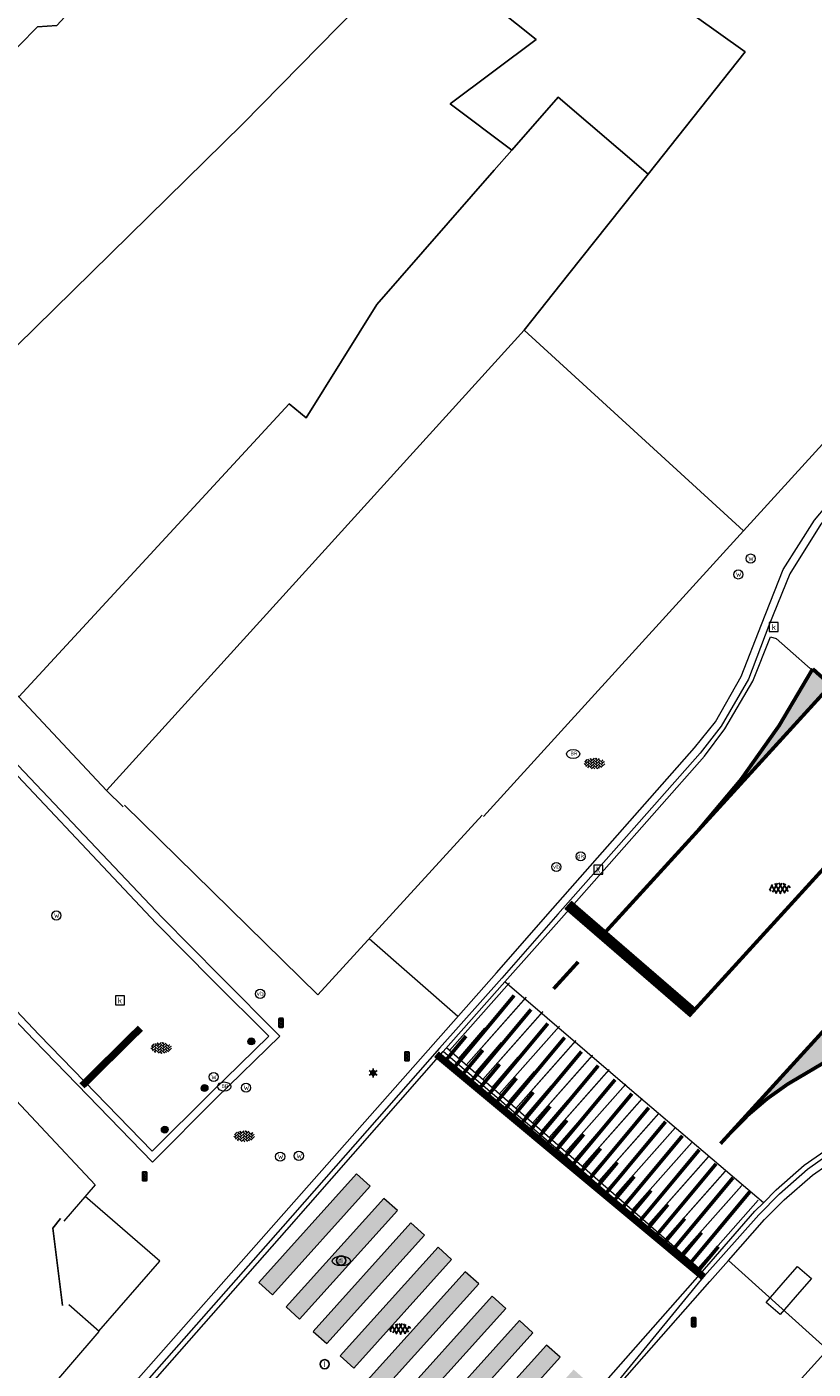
# Model space of a CAD drawing. Header units: metres. Extents: x 187916 to 189411, y 333285 to 334910.
# Tile 150 of 256: x 188447 to 188468, y 334506 to 334543. Entities that reach past the tile are written whole.
import ezdxf
from ezdxf.enums import TextEntityAlignment as Align

# ---------------------------------------------------------------- set-up
doc = ezdxf.new("R2010")
doc.units = ezdxf.units.M
for name, color, linetype, lineweight in [('B-ME-GW-TALUD_KNIK-G', 253, 'Continuous', 18), ('B-ME-IE-MEUBILAIR_WEGMEUBILAIR-S', 253, 'Continuous', 18), ('B-ME-IE-MEUBILAIR_WEGMEUBILAIR_KAST-G', 253, 'Continuous', 18), ('B-ME-IE-MEUBILAIR_WEGMEUBILAIR_LICHTMAST-S', 253, 'Continuous', 25), ('B-ME-IE-MEUBILAIR_WEGMEUBILAIR_PAAL-S', 253, 'Continuous', 18), ('B-ME-IE-MEUBILAIR_WEGMEUBILAIR_VERKEERSLICHT-S', 253, 'Continuous', 25), ('B-ME-OG-BEBOUWING_HOOFDGEBOUW-G', 253, 'Continuous', 18), ('B-ME-RI-HWA_KOLK-S', 253, 'Continuous', 25), ('B-ME-RI-PUT_INSPECTIE-S', 253, 'Continuous', 25), ('B-ME-VH-KANTOPSLUITING_ACHTERKANTBAND-G', 253, 'Continuous', 18), ('B-ME-VH-VERHARDING_ASFALT-G', 253, 'Continuous', 18), ('B-ME-VH-VERHARDING_ASFALT-S', 253, 'Continuous', 25), ('B-ME-VH-VERHARDING_BETONSTRAATSTEEN-G', 253, 'Continuous', 18), ('B-ME-VH-VERHARDING_BETONSTRAATSTEEN-S', 253, 'Continuous', 25), ('B-ME-VH-VERHARDING_TEGEL-G', 253, 'Continuous', 18), ('B-ME-VW-MARKERING_LANGS_STREEP_DOORGETROKKEN_010-G', 251, 'Continuous', 13), ('B-WE-IE-MEUBILAIR-S', 253, 'Continuous', 15), ('B-WE-OG-BEBOUWING-GV', 253, 'Continuous', 15), ('B-WE-OG-BEBOUWING_LUIFEL-GV', 253, 'Continuous', 15), ('B-WE-OG-TERREIN_ERF-GV', 253, 'Continuous', 15), ('B-WE-VH-OPENVERHARDING_SIERBESTRATING-GV', 253, 'Continuous', 15), ('B-WE-VH-OPENVERHARDING_STRAATBAKSTEEN-GV', 253, 'Continuous', 15), ('B-WE-VW-MARKERING-A', 251, 'Continuous', 0), ('B-WE-VW-MARKERING_DWARS_OVERSTEEK_ZEBRAPAD-G', 251, 'Continuous', 0), ('B-WE-VW-MARKERING_DWARS_STOPSTREEP_030-G', 251, 'Continuous', 0), ('B-WE-VW-MARKERING_LANGS_STREEP_DOORGETROKKEN_005-G', 251, 'Continuous', 0), ('B-WE-VW-MARKERING_PUNTSTUK-V', 251, 'Continuous', 0), ('N-WE-VW-MARKERING_DWARS_STOPSTREEP_020-G', 251, 'Continuous', 0)]:
    doc.layers.add(name, color=color, linetype=linetype, lineweight=lineweight)
doc.styles.add('NLCS-ISO', font='NLCS-ISO.ttf')

# ---------------------------------------------------------------- blocks, each defined once
blk = doc.blocks.new('SIE-MEUBILAIR_PUT_RIOOLPUT-SO')
blk.add_ellipse((0, 0), major_axis=(1.25, 4.517432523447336e-15), ratio=0.5400000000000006)
at = {"style": 'NLCS-ISO'}
blk.add_text('ri', height=0.75, dxfattribs=at).set_placement((-0.04478910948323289, 0.06774790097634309), align=Align.MIDDLE_CENTER)
blk = doc.blocks.new('SRI-PUT_INSPECTIE-SO')
blk.add_circle((0, -7.105427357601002e-14), 1.999999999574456)
at = {"style": 'NLCS-ISO'}
blk.add_text('I', height=2.5, dxfattribs=at).set_placement((-0.002795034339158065, -0.007140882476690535), align=Align.MIDDLE_CENTER)
blk = doc.blocks.new('SIE-WEG_STRAATPOT_WATER-SO')
blk.add_circle((0, 2.91038304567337e-14), 0.4)
at = {"style": 'NLCS-ISO'}
blk.add_text('W', height=0.4, dxfattribs=at).set_placement((-0.2128690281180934, -0.2108641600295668))
blk = doc.blocks.new('SRI-KOLK-SO')
at = {"color": 0, "linetype": 'ByBlock', "lineweight": 18}
blk.add_lwpolyline([(-1.125, -1.125), (1.125, -1.125), (1.125, 1.125), (-1.125, 1.125)], close=True, dxfattribs=at)
at = {"color": 0, "linetype": 'ByBlock', "lineweight": 18, "style": 'NLCS-ISO'}
blk.add_text('k', height=1.5, dxfattribs=at).set_placement((0, 0), align=Align.MIDDLE_CENTER)
blk = doc.blocks.new('SIE-WEG_PAAL_ALGEMEEN_TYPE_01-SO')
h = blk.add_hatch(color=256)
edge = h.paths.add_edge_path()
edge.add_arc((2.273736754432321e-16, 0), 0.1875, 0, 360)
at = {"ltscale": 0.5}
blk.add_circle((2.273736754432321e-16, 0), 0.1875, dxfattribs=at)
blk = doc.blocks.new('SIE-WEG_STRAATPOT_BRANDKRAAN-SO')
blk.add_ellipse((-4.547473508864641e-16, 0), major_axis=(-0.7288689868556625, 1.338866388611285e-16), ratio=0.6859943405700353)
at = {"style": 'NLCS-ISO'}
blk.add_text('BR', height=0.4, dxfattribs=at).set_placement((-0.2979630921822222, -0.1529624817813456))
blk = doc.blocks.new('SIE-WEG_VERKEERSLICHT-SO')
at = {"color": 0, "flags": 128}
blk.add_lwpolyline([(-0.2156669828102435, -0.618928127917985), (0.2156669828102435, -0.618928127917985, 0.414213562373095), (0.2906841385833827, -0.5439109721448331), (0.2906841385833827, 0.5439109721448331, 0.414213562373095), (0.2156669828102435, 0.618928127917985), (-0.2156669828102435, 0.618928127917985, 0.414213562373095), (-0.2906841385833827, 0.5439109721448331), (-0.2906841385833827, -0.5439109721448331, 0.414213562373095)], format="xyb", close=True, dxfattribs=at)
at = {"color": 0}
for centre in [(0, 0.3987101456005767), (0, 0), (0, -0.4055255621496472)]:
    blk.add_circle(centre, 0.1658993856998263, dxfattribs=at)
for centre in [(0.002967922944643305, 0.3289781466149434), (0.002967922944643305, -0.06973199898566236), (0.002967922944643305, -0.4752575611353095)]:
    blk.add_arc(centre, 0.1913433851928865, 33.95042640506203, 150.9238605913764, dxfattribs=at)
blk = doc.blocks.new('SIE-WEG_PAAL_DRUKKNOPPAAL-SO')
at = {"color": 0, "linetype": 'ByBlock', "lineweight": 18}
blk.add_circle((0, 0), 1.5, dxfattribs=at)
at = {"color": 0, "linetype": 'ByBlock', "lineweight": 18, "style": 'NLCS-ISO'}
blk.add_text('dk', height=1.5, dxfattribs=at).set_placement((0, 0.1475516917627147), align=Align.MIDDLE_CENTER)
blk = doc.blocks.new('B-SIE-WEG_LICHTMAST-SO')
at = {"ltscale": 0.1}
for p, q in [((-1.096064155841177, 0.6328125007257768), (-2.192125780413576, 1.265625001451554)), ((8.349587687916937e-10, 1.265625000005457), (1.669846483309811e-09, 2.53125000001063)), ((1.096064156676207, 0.6328124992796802), (2.192125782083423, 1.26562499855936)), ((-1.096064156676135, -0.6328124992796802), (-2.192125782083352, -1.26562499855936)), ((-8.349587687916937e-10, -1.265625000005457), (-1.669775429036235e-09, -2.53125000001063)), ((1.096064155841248, -0.6328125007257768), (2.192125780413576, -1.265625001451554))]:
    blk.add_line(p, q, dxfattribs=at)
at = {"flags": 128}
for points in [[(-1.162672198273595, 0.4999999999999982), (1.162672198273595, 0.4999999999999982)], [(-1.162672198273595, -0.4999999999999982), (1.162672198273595, -0.4999999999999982)]]:
    blk.add_lwpolyline(points, dxfattribs=at)
at = {"ltscale": 0.1}
blk.add_circle((0, 0), 1.265625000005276, dxfattribs=at)
at = {"style": 'NLCS-ISO'}
blk.add_attdef('TYPE', text='', height=1.8, dxfattribs=at).set_placement((1.669846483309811e-09, 2.53125000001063), align=Align.BOTTOM_CENTER)
blk = doc.blocks.new('SIE-WEG_PAAL_VERKEERSBORD-SO')
at = {"color": 0, "linetype": 'ByBlock', "lineweight": 18}
blk.add_circle((0, 0), 1.5, dxfattribs=at)
at = {"color": 0, "linetype": 'ByBlock', "lineweight": 18, "style": 'NLCS-ISO'}
blk.add_text('vb', height=1.5, dxfattribs=at).set_placement((0, 0.1317113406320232), align=Align.MIDDLE_CENTER)
blk = doc.blocks.new('SVH-BSS_KEIFORMAAT_KEPER-SO')
at = {"ltscale": 0.1}
for p, q in [((-5.336050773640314, 0.881278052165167), (-4.454772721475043, -7.582823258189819e-14)), ((-5.197234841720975, 0.7424621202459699), (-4.025666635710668, 1.914030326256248)), ((-5.197234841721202, -0.7424621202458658), (-2.969848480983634, 1.48492424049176)), ((-4.812064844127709, -1.842216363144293), (-2.969848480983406, 3.785860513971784e-14)), ((-4.564991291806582, 1.595142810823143), (-4.454772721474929, 1.484924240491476)), ((-3.712310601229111, 0.7424621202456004), (-1.484924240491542, -1.484924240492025)), ((-3.597206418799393, 2.112282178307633), (-1.484924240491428, -2.747801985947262e-13)), ((-2.477046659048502, 2.477046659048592), (-1.484924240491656, 1.484924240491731)), ((-2.227386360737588, 0.7424621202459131), (-0.2128896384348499, 2.756958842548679)), ((-2.227386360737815, 2.227386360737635), (-1.846044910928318, 2.608727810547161)), ((-2.227386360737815, -0.7424621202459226), (-2.463584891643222e-13, 1.484924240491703)), ((-2.227386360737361, -2.227386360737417), (2.083888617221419e-13, 2.083888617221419e-13)), ((-0.7424621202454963, 2.227386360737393), (1.484924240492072, -2.321476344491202e-13)), ((-0.7424621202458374, 0.7424621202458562), (1.484924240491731, -1.48492424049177)), ((0.2160084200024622, 2.753840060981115), (1.484924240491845, 1.484924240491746)), ((0.742462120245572, 2.227386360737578), (1.196639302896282, 2.681563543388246)), ((0.7424621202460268, 0.7424621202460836), (2.445993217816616, 2.445993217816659)), ((0.7424621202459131, -0.7424621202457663), (2.969848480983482, 1.48492424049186)), ((0.7424621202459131, -2.227386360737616), (2.969848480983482, 9.43689570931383e-15)), ((2.227386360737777, 2.22738636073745), (4.454772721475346, -1.753042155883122e-13)), ((2.227386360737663, 0.7424621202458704), (4.454772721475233, -1.484924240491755)), ((3.7123106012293, 0.7424621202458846), (4.50164561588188, 1.531797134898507)), ((3.7123106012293, -0.7424621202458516), (5.246882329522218, 0.7921096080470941)), ((4.221158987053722, 1.718537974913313), (4.45477272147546, 1.484924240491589)), ((5.197234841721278, 0.7424621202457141), (5.392160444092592, 0.5475365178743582)), ((-5.734817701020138, -0.2048792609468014), (-4.454772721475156, -1.484924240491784)), ((-3.894231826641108, -2.40930758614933), (-2.969848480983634, -1.484924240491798)), ((-3.712310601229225, -0.742462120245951), (-1.484924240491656, -2.969848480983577)), ((-3.712310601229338, -2.227386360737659), (-3.270758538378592, -2.668938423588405)), ((-1.594092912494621, -3.079017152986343), (9.470202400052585e-14, -1.484924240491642)), ((-0.74246212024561, -0.74246212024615), (1.484924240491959, -2.969848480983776)), ((-0.7424621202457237, -2.227386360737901), (0.2141389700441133, -3.18398745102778)), ((-0.2171522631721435, -3.18700074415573), (9.470202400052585e-14, -2.969848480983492)), ((1.364972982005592, -3.089799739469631), (2.969848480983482, -1.484924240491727)), ((2.227386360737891, -0.7424621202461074), (3.843627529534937, -2.358703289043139)), ((2.22738636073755, -2.227386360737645), (2.78091825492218, -2.780918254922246)), ((3.712310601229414, -2.227386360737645), (5.574234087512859, -0.3654628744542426)), ((5.197234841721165, -0.7424621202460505), (5.40549668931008, -0.950723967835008))]:
    blk.add_line(p, q, dxfattribs=at)
at = {"style": 'NLCS-ISO'}
blk.add_attdef('FORMAAT', text='', height=1.8, dxfattribs=at).set_placement((-5.834817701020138, -0.2150483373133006), align=Align.MIDDLE_RIGHT)
blk.add_attdef('KLEUR', text='', height=1.8, dxfattribs=at).set_placement((5.824648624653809, -0.2150483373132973), align=Align.MIDDLE_LEFT)
at = {"style": 'NLCS-ISO', "flags": 1}
blk.add_attdef('FUNCTIE', text='', height=1.8, dxfattribs=at).set_placement((0.1159930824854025, -3.584775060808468), align=Align.MIDDLE_CENTER)
blk = doc.blocks.new('SVH-ASFALT-SO')
at = {"ltscale": 0.1}
for p, q in [((-2.71961448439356, 1.263712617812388), (-3.454265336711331, 2.536165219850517)), ((-3.363759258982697, 2.173798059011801), (-1.827884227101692, 4.834011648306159)), ((0.3610377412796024, -0.07213355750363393), (-2.305319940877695, 4.546133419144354)), ((-1.90966580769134, 0.6923617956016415), (0.9476199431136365, 5.64132588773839)), ((2.754090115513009, -0.2170218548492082), (-0.4687746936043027, 5.365143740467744)), ((0, 0), (3.267551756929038, 5.659565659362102)), ((4.867727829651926, 0.1220502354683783), (1.647185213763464, 5.700193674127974)), ((2.175571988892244, -0.2317987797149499), (5.321577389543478, 5.217242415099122)), ((6.701218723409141, 0.946350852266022), (4.043291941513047, 5.550015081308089)), ((4.656575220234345, 0.06542487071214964), (7.070171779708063, 4.245896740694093)), ((7.827971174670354, 2.994758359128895), (7.146137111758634, 4.175729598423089))]:
    blk.add_line(p, q, dxfattribs=at)
at = {"style": 'NLCS-ISO'}
blk.add_attdef('KLEUR', text='', height=1.8, dxfattribs=at).set_placement((9.485913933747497, 2.74105960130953), align=Align.MIDDLE_LEFT)
at = {"style": 'NLCS-ISO', "flags": 1}
blk.add_attdef('FUNCTIE', text='', height=1.8, dxfattribs=at).set_placement((0.1159930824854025, -3.584775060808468), align=Align.MIDDLE_CENTER)
blk = doc.blocks.new('DTM')
at = {"layer": 'B-ME-GW-TALUD_KNIK-G', "ltscale": 0.2, "flags": 128}
for points in [[(188467.1099999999, 334510.9670000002), (188463.4399999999, 334514.0890000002), (188460.0290000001, 334517.014)], [(188465.3769999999, 334509.0090000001), (188461.7420000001, 334512.1830000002), (188458.335, 334515.1060000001)]]:
    blk.add_lwpolyline(points, dxfattribs=at)
at = {"layer": 'B-ME-IE-MEUBILAIR_WEGMEUBILAIR_KAST-G', "ltscale": 0.2, "flags": 128}
blk.add_lwpolyline([(188468.4248442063, 334508.8925157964), (188468.0970000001, 334508.5150000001), (188467.5649999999, 334507.9040000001), (188467.1869999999, 334508.2340000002), (188467.7140000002, 334508.844), (188468.0418442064, 334509.2215157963), (188468.4248442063, 334508.8925157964)], dxfattribs=at)
at = {"layer": 'B-ME-OG-BEBOUWING_HOOFDGEBOUW-G', "ltscale": 0.2, "flags": 128}
for points in [[(188474.929, 334495.8089999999), (188466.4369999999, 334504.2590000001), (188482.463, 334521.9720000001)], [(188459.4040000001, 334521.5779999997), (188454.906, 334516.6609999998), (188449.6069999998, 334521.8500000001)], [(188444.335, 334516.2250000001), (188448.807, 334511.4580000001), (188447.9470000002, 334510.4640000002)], [(188440.764, 334497.9539999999), (188448.9139999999, 334507.4440000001), (188448.0819999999, 334508.173)]]:
    blk.add_lwpolyline(points, dxfattribs=at)
at = {"layer": 'B-ME-VH-KANTOPSLUITING_ACHTERKANTBAND-G', "ltscale": 0.2, "flags": 128}
for points in [[(188449.0970000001, 334505.108), (188449.9920000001, 334506.1660000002), (188453.7609999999, 334510.4390000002), (188458.0619999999, 334515.2990000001), (188459.801, 334517.264), (188461.3429999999, 334519.0240000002), (188465.2179999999, 334523.4249999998), (188465.7960000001, 334524.1379999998), (188466.5049999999, 334525.372), (188467.0589999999, 334526.8029999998), (188467.6529999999, 334528.3029999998), (188468.5060000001, 334529.6519999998), (188469.182, 334530.4560000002), (188469.2319999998, 334530.3930000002)], [(188445.5359999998, 334524.1540000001), (188450.642, 334518.7740000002), (188452.23, 334517.1689999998), (188453.861, 334515.523), (188452.1189999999, 334513.8279999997), (188450.3739999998, 334512.077), (188447.128, 334515.4279999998), (188441.4900000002, 334521.341), (188441.2889999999, 334521.5810000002)], [(188442.5120000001, 334482.4419999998), (188448.3700000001, 334489.1469999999), (188454.7039999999, 334496.3820000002), (188455.7209999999, 334497.5410000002), (188457.5810000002, 334499.6430000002), (188465.6460000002, 334508.8080000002), (188466.1529999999, 334509.3810000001), (188467.1359999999, 334510.5109999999), (188467.679, 334511.0439999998), (188468.4589999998, 334511.7209999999), (188469.6299999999, 334512.5460000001), (188470.2540000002, 334512.827), (188471.0090000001, 334513.2069999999), (188471.662, 334513.73), (188472.659, 334514.7880000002), (188475.2779999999, 334517.5580000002)]]:
    blk.add_lwpolyline(points, dxfattribs=at)
at = {"layer": 'B-ME-VH-VERHARDING_ASFALT-G', "ltscale": 0.2, "flags": 128}
for points in [[(188440.2200000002, 334494.4789999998), (188447.4160000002, 334502.6570000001), (188448.483, 334503.8829999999), (188450.3160000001, 334505.9670000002), (188454.0559999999, 334510.2259999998), (188458.335, 334515.1060000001), (188460.0290000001, 334517.014), (188461.5819999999, 334518.7629999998), (188465.4959999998, 334523.196), (188466.0529999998, 334523.9390000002), (188466.821, 334525.2459999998), (188467.2999999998, 334526.463), (188467.463, 334526.4169999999), (188468.7820000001, 334525.2489999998), (188469.1740000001, 334525.1239999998), (188469.6359999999, 334525.3300000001), (188473.5359999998, 334529.6290000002), (188475.4909999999, 334531.7609999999), (188480.838, 334537.6519999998), (188484.04, 334541.1290000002)], [(188442.2429999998, 334482.6600000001), (188448.1069999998, 334489.3590000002), (188454.4279999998, 334496.5759999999), (188455.4580000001, 334497.7740000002), (188457.3310000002, 334499.9210000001), (188461.5630000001, 334504.46), (188461.4440000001, 334504.5460000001), (188465.3769999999, 334509.0090000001), (188466.8760000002, 334510.7400000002), (188467.1099999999, 334510.9670000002), (188467.4550000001, 334511.318), (188468.2259999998, 334511.9959999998), (188469.4539999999, 334512.8459999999), (188470.1669999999, 334513.1850000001), (188470.7939999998, 334513.4789999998), (188471.3999999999, 334513.9709999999), (188472.3799999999, 334514.9989999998), (188470.3689999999, 334516.7340000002), (188470.1779999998, 334517.2439999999), (188470.3679999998, 334517.6519999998), (188475.4139999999, 334523.182), (188479.9180000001, 334528.1039999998), (188484.801, 334533.4709999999), (188488.8689999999, 334537.9449999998)]]:
    blk.add_lwpolyline(points, dxfattribs=at)
at = {"layer": 'B-ME-VH-VERHARDING_BETONSTRAATSTEEN-G', "ltscale": 0.2, "flags": 128}
for points in [[(188481.0690000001, 334543.1630000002), (188478.219, 334540.0669999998), (188473.162, 334534.551), (188469.3339999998, 334530.3140000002), (188468.682, 334529.5449999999), (188467.835, 334528.1890000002), (188467.2590000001, 334526.773), (188466.699, 334525.301), (188465.9500000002, 334524.0180000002), (188465.3810000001, 334523.2760000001), (188461.4789999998, 334518.8700000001), (188459.946, 334517.1150000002), (188458.2349999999, 334515.2009999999), (188453.9449999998, 334510.3149999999), (188450.1519999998, 334506.0090000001), (188448.3870000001, 334503.9900000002), (188447.2939999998, 334502.7549999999), (188440.125, 334494.571)], [(188442.338, 334482.551), (188448.2050000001, 334489.2680000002), (188454.5269999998, 334496.4900000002), (188455.5810000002, 334497.6859999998), (188457.4500000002, 334499.7919999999), (188461.733, 334504.3730000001), (188465.4980000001, 334508.9610000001), (188466.9840000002, 334510.639), (188467.554, 334511.2080000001), (188468.3160000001, 334511.8829999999), (188469.5109999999, 334512.736), (188470.213, 334513.0070000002), (188470.8939999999, 334513.3689999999), (188471.5010000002, 334513.8909999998), (188472.4950000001, 334514.915), (188474.4720000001, 334516.9670000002), (188475.2080000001, 334517.6439999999), (188478.5789999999, 334521.1779999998), (188482.699, 334525.52), (188488.23, 334531.3650000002), (188491.199, 334534.4920000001)], [(188441.5260000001, 334521.6370000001), (188441.7880000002, 334521.358), (188447.27, 334515.5600000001), (188450.3640000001, 334512.3829999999), (188451.9730000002, 334513.9750000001), (188453.5619999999, 334515.5320000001), (188452.0240000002, 334517.0619999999), (188450.4720000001, 334518.622), (188445.3650000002, 334524.0389999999)], [(188458.7399467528, 334516.0650525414), (188456.3072370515, 334518.1927658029)], [(188466.1529999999, 334509.3810000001), (188468.8190000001, 334506.9840000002)]]:
    blk.add_lwpolyline(points, dxfattribs=at)
at = {"layer": 'B-ME-VH-VERHARDING_TEGEL-G', "ltscale": 0.2, "flags": 128}
blk.add_lwpolyline([(188448.9094332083, 334507.4480014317), (188450.5729999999, 334509.3640000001), (188448.5287455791, 334511.1363896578)], dxfattribs=at)
at = {"layer": 'B-ME-VW-MARKERING_LANGS_STREEP_DOORGETROKKEN_010-G', "ltscale": 0.2, "flags": 128}
for points in [[(188458.5131961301, 334515.1336293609), (188460.1574163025, 334516.9833770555)], [(188458.9671663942, 334514.736673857), (188460.6144163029, 334516.5983770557)], [(188458.9671663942, 334514.736673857), (188460.6113865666, 334516.5864215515)], [(188459.4211366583, 334514.339718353), (188461.068386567, 334516.2014215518)], [(188459.4211366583, 334514.339718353), (188461.0653568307, 334516.1894660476)], [(188459.4724163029, 334515.7493770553), (188458.7585471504, 334514.9190923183)], [(188459.8751069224, 334513.942762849), (188461.5223568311, 334515.8044660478)], [(188459.8751069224, 334513.942762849), (188461.5193270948, 334515.7925105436)], [(188459.926386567, 334515.3524215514), (188459.2125174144, 334514.5221368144)], [(188460.3290771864, 334513.5458073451), (188461.9763270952, 334515.4075105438)], [(188460.3290771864, 334513.5458073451), (188461.9732973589, 334515.3955550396)], [(188465.4019999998, 334509.1099999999), (188458.4270000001, 334515.2089999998)], [(188460.3803568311, 334514.9554660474), (188459.6664876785, 334514.1251813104)], [(188460.7830474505, 334513.1488518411), (188462.4302973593, 334515.0105550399)], [(188460.7830474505, 334513.1488518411), (188462.427267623, 334514.9985995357)], [(188460.8343270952, 334514.5585105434), (188460.1204579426, 334513.7282258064)], [(188461.2370177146, 334512.7518963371), (188462.8842676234, 334514.6135995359)], [(188461.2370177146, 334512.7518963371), (188462.8812378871, 334514.6016440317)], [(188461.2882973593, 334514.1615550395), (188460.5744282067, 334513.3312703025)], [(188461.6909879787, 334512.3549408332), (188463.3382378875, 334514.2166440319)], [(188461.6909879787, 334512.3549408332), (188463.3352081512, 334514.2046885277)], [(188462.1449582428, 334511.9579853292), (188463.7922081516, 334513.819688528)], [(188462.1449582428, 334511.9579853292), (188463.7891784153, 334513.8077330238)], [(188461.7422676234, 334513.7645995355), (188461.0283984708, 334512.9343147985)], [(188462.5989285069, 334511.5610298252), (188464.2461784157, 334513.422733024)], [(188462.5989285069, 334511.5610298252), (188464.2431486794, 334513.4107775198)], [(188462.1962378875, 334513.3676440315), (188461.4823687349, 334512.5373592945)], [(188462.6502081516, 334512.9706885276), (188461.936338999, 334512.1404037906)], [(188463.052898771, 334511.1640743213), (188464.7001486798, 334513.02577752)], [(188463.052898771, 334511.1640743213), (188464.6971189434, 334513.0138220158)], [(188463.1041784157, 334512.5737330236), (188462.3903092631, 334511.7434482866)], [(188463.5068690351, 334510.7671188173), (188465.1541189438, 334512.6288220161)], [(188463.5068690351, 334510.7671188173), (188465.1510892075, 334512.6168665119)], [(188463.5581486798, 334512.1767775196), (188462.8442795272, 334511.3464927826)], [(188463.9608392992, 334510.3701633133), (188465.6080892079, 334512.2318665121)], [(188463.9608392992, 334510.3701633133), (188465.6050594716, 334512.2199110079)], [(188464.0121189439, 334511.7798220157), (188463.2982497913, 334510.9495372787)], [(188464.4148095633, 334509.9732078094), (188466.062059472, 334511.8349110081)], [(188464.4148095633, 334509.9732078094), (188466.0590297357, 334511.8229555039)], [(188464.4660892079, 334511.3828665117), (188463.7522200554, 334510.5525817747)], [(188464.8687798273, 334509.5762523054), (188466.5160297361, 334511.4379555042)], [(188464.8687798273, 334509.5762523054), (188466.5129999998, 334511.426)], [(188464.920059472, 334510.9859110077), (188464.2061903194, 334510.1556262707)], [(188465.3227500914, 334509.1792968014), (188466.9700000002, 334511.0410000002)], [(188465.3740297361, 334510.5889555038), (188464.6601605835, 334509.7586707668)], [(188465.8280000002, 334510.1919999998), (188465.1141308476, 334509.3617152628)]]:
    blk.add_lwpolyline(points, dxfattribs=at)
at = {"layer": 'B-WE-OG-BEBOUWING-GV', "ltscale": 0.2, "flags": 128}
for points in [[(188450.713, 334554.166), (188435.107, 334537.784), (188437.649, 334534.863), (188443.42, 334540.795), (188443.188, 334541.033), (188445.273, 334543.068), (188446.222, 334542.138), (188447.229, 334543.166), (188447.755, 334543.201), (188452.534, 334548.389), (188454.139, 334550.325), (188456.825, 334553.09), (188453.056, 334556.626)], [(188459.659, 334547.447), (188462.528, 334550.562), (188458.838, 334554.149), (188458.36, 334554.613), (188456.825, 334553.09), (188454.139, 334550.325), (188452.534, 334548.389), (188447.755, 334543.201), (188447.229, 334543.166), (188446.222, 334542.138), (188445.273, 334543.068), (188443.188, 334541.033), (188443.42, 334540.795), (188437.649, 334534.863), (188442.002, 334529.863), (188452.84, 334540.497)], [(188463.956, 334539.134), (188461.784, 334536.399), (188460.561, 334534.861), (188466.565, 334529.363), (188478.594, 334542.554), (188467.341, 334551.759), (188466.389, 334552.538), (188465.276, 334553.448), (188462.528, 334550.562), (188459.659, 334547.447), (188460.714, 334546.695), (188461.756, 334545.948), (188466.614, 334542.48)], [(188442.002, 334529.863), (188446.718, 334524.819), (188454.123, 334532.84), (188454.588, 334532.459), (188456.521, 334535.564), (188459.735, 334539.236), (188460.217, 334539.786), (188458.527, 334541.056), (188460.889, 334542.817), (188458.735, 334544.545), (188460.714, 334546.695), (188459.659, 334547.447), (188452.84, 334540.497)], [(188460.217, 334539.786), (188459.735, 334539.236), (188456.521, 334535.564), (188454.588, 334532.459), (188454.123, 334532.84), (188446.718, 334524.819), (188449.12, 334522.25), (188460.561, 334534.861), (188461.784, 334536.399), (188463.956, 334539.134), (188461.484, 334541.234)]]:
    blk.add_lwpolyline(points, close=True, dxfattribs=at)
for points in [[(188459.4464611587, 334521.5393656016), (188466.565, 334529.363), (188460.561, 334534.861), (188449.12, 334522.25), (188449.5685024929, 334521.810696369)], [(188447.9068698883, 334508.1511284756), (188447.642, 334510.272), (188447.8584594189, 334510.5364679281)]]:
    blk.add_lwpolyline(points, dxfattribs=at)
at = {"layer": 'B-WE-OG-BEBOUWING_LUIFEL-GV', "ltscale": 0.2, "flags": 128}
blk.add_lwpolyline([(188449.5685024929, 334521.810696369), (188449.12, 334522.25)], dxfattribs=at)
at = {"layer": 'B-WE-OG-TERREIN_ERF-GV', "ltscale": 0.2, "flags": 128}
blk.add_lwpolyline([(188463.956, 334539.134), (188466.614, 334542.48), (188461.756, 334545.948), (188460.714, 334546.695), (188458.735, 334544.545), (188460.889, 334542.817), (188458.527, 334541.056), (188460.217, 334539.786), (188461.484, 334541.234)], close=True, dxfattribs=at)
blk.add_lwpolyline([(188447.8584594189, 334510.5364679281), (188447.642, 334510.272), (188447.9068698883, 334508.1511284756)], dxfattribs=at)
at = {"layer": 'B-WE-VH-OPENVERHARDING_SIERBESTRATING-GV', "ltscale": 0.2, "flags": 128}
blk.add_lwpolyline([(188449.5685024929, 334521.810696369), (188449.12, 334522.25), (188446.718, 334524.819)], dxfattribs=at)
at = {"layer": 'B-WE-VH-OPENVERHARDING_STRAATBAKSTEEN-GV', "ltscale": 0.2, "flags": 128}
blk.add_lwpolyline([(188549.196, 334627.345), (188547.754, 334628.192), (188546.685, 334626.467), (188540.212, 334616.026), (188533.432, 334606.589), (188527.34, 334598.377), (188523.736, 334593.518), (188521.354, 334590.314), (188520.311, 334588.911), (188517.027, 334585.046), (188502.494, 334568.682), (188498.624, 334564.45), (188495.018, 334560.509), (188491.406, 334556.56), (188485.389, 334549.982), (188482.226, 334546.524), (188478.594, 334542.554), (188466.565, 334529.363), (188459.4464611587, 334521.5393656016)], dxfattribs=at)
at = {"layer": 'B-ME-IE-MEUBILAIR_WEGMEUBILAIR-S'}
for name, p, xscale, yscale, zscale in [('SIE-WEG_STRAATPOT_WATER-SO', (188466.759, 334528.605), 0.3125, 0.3125, 0.3125), ('SIE-WEG_STRAATPOT_WATER-SO', (188466.421, 334528.17), 0.3125, 0.3125, 0.3125), ('SIE-WEG_STRAATPOT_BRANDKRAAN-SO', (188461.899, 334523.256), 0.2500000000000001, 0.2500000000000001, 0.2500000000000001), ('SIE-WEG_PAAL_DRUKKNOPPAAL-SO', (188462.103, 334520.45), 0.08333333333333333, 0.08333333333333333, 0.08333333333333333), ('SIE-WEG_PAAL_VERKEERSBORD-SO', (188461.44, 334520.161), 0.083, 0.083, 0.083), ('SIE-WEG_STRAATPOT_WATER-SO', (188447.742, 334518.831), 0.3125, 0.3125, 0.3125), ('SIE-WEG_PAAL_VERKEERSBORD-SO', (188453.325, 334516.687), 0.083, 0.083, 0.083), ('SIE-WEG_STRAATPOT_WATER-SO', (188452.05, 334514.412), 0.3125, 0.3125, 0.3125), ('SIE-WEG_STRAATPOT_BRANDKRAAN-SO', (188452.342, 334514.148), 0.2500000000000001, 0.2500000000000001, 0.2500000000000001), ('SIE-WEG_STRAATPOT_WATER-SO', (188452.938, 334514.115), 0.3125, 0.3125, 0.3125), ('SIE-WEG_STRAATPOT_WATER-SO', (188453.874, 334512.229), 0.3125, 0.3125, 0.3125), ('SIE-WEG_STRAATPOT_WATER-SO', (188454.385, 334512.25), 0.3125, 0.3125, 0.3125)]:
    blk.add_blockref(name, p, dxfattribs=dict(at, xscale=xscale, yscale=yscale, zscale=zscale))
at = {"layer": 'B-ME-IE-MEUBILAIR_WEGMEUBILAIR_LICHTMAST-S', "xscale": 0.05, "yscale": 0.05, "zscale": 0.05}
blk.add_blockref('B-SIE-WEG_LICHTMAST-SO', (188456.418, 334514.52), dxfattribs=at)
at = {"layer": 'B-ME-IE-MEUBILAIR_WEGMEUBILAIR_PAAL-S', "xscale": 0.5, "yscale": 0.5, "zscale": 0.5}
for p in [(188453.083, 334515.385), (188451.802, 334514.107), (188450.712, 334512.968)]:
    blk.add_blockref('SIE-WEG_PAAL_ALGEMEEN_TYPE_01-SO', p, dxfattribs=at)
at = {"layer": 'B-ME-IE-MEUBILAIR_WEGMEUBILAIR_VERKEERSLICHT-S', "xscale": 0.2019620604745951, "yscale": 0.2019620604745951, "zscale": 0.2019620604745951}
for p in [(188453.897, 334515.891), (188457.344, 334514.976), (188450.16, 334511.691), (188465.202, 334507.696)]:
    blk.add_blockref('SIE-WEG_VERKEERSLICHT-SO', p, dxfattribs=at)
at = {"layer": 'B-ME-RI-HWA_KOLK-S', "xscale": 0.11, "yscale": 0.11, "zscale": 0.11}
for p in [(188467.394, 334526.731), (188462.585, 334520.088), (188449.482, 334516.505)]:
    blk.add_blockref('SRI-KOLK-SO', p, dxfattribs=at)
at = {"layer": 'B-ME-RI-PUT_INSPECTIE-S', "xscale": 0.06250000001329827, "yscale": 0.06250000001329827, "zscale": 0.06250000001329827}
for p in [(188455.544, 334509.386), (188455.093, 334506.545)]:
    blk.add_blockref('SRI-PUT_INSPECTIE-SO', p, dxfattribs=at)
at = {"layer": 'B-ME-VH-VERHARDING_ASFALT-S', "xscale": 0.05, "yscale": 0.05, "zscale": 0.05}
for p in [(188467.4500817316, 334519.4383772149), (188457.0520090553, 334507.3725597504)]:
    blk.add_blockref('SVH-ASFALT-SO', p, dxfattribs=at)
at = {"layer": 'B-ME-VH-VERHARDING_BETONSTRAATSTEEN-S', "xscale": 0.05, "yscale": 0.05, "zscale": 0.05}
for p in [(188462.4844224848, 334523.0043011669), (188450.620942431, 334515.2165319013), (188452.8923840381, 334512.7999447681)]:
    blk.add_blockref('SVH-BSS_KEIFORMAAT_KEPER-SO', p, dxfattribs=at)
at = {"layer": 'B-WE-IE-MEUBILAIR-S', "xscale": 0.2, "yscale": 0.2, "zscale": 0.2}
blk.add_blockref('SIE-MEUBILAIR_PUT_RIOOLPUT-SO', (188455.549, 334509.371), dxfattribs=at)
blk = doc.blocks.new('markering')
at = {"layer": 'B-WE-VW-MARKERING_DWARS_OVERSTEEK_ZEBRAPAD-G'}
h = blk.add_hatch(color=256, dxfattribs=at)
h.dxf.hatch_style = 1
h.paths.add_polyline_path([(188453.2909748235, 334508.7815084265), (188453.6624994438, 334508.446890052), (188456.3394464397, 334511.419087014), (188455.9679218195, 334511.7537053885)])
h.paths.add_polyline_path([(188457.0824956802, 334510.7498502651), (188456.71097106, 334511.0844686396), (188454.034024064, 334508.1122716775), (188454.4055486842, 334507.7776533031)])
h.paths.add_polyline_path([(188457.8255449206, 334510.0806135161), (188457.4540203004, 334510.4152318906), (188454.7770733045, 334507.4430349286), (188455.1485979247, 334507.1084165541)])
h.paths.add_polyline_path([(188458.5685941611, 334509.4113767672), (188458.1970695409, 334509.7459951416), (188455.520122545, 334506.7737981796), (188455.8916471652, 334506.4391798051)])
h.paths.add_polyline_path([(188459.3116434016, 334508.7421400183), (188458.9401187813, 334509.0767583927), (188456.2631717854, 334506.1045614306), (188456.6346964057, 334505.7699430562)])
h.paths.add_polyline_path([(188460.054692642, 334508.0729032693), (188459.6831680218, 334508.4075216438), (188457.0062210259, 334505.4353246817), (188457.3777456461, 334505.1007063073)])
h.paths.add_polyline_path([(188460.7977418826, 334507.4036665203), (188460.4262172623, 334507.7382848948), (188457.7492702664, 334504.7660879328), (188458.1207948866, 334504.4314695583)])
h.paths.add_polyline_path([(188461.540791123, 334506.7344297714), (188461.1692665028, 334507.0690481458), (188458.4923195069, 334504.0968511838), (188458.8638441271, 334503.7622328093)])
h.paths.add_polyline_path([(188459.2353687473, 334503.4276144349), (188459.6068933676, 334503.0929960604), (188462.2838403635, 334506.0651930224), (188461.9123157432, 334506.3998113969)])
at = {"layer": 'B-WE-VW-MARKERING_PUNTSTUK-V'}
h = blk.add_hatch(color=256, dxfattribs=at)
h.dxf.hatch_style = 1
edge = h.paths.add_edge_path()
edge.add_arc((188449.0824627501, 334536.0013711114), 22.0000000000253, 317.5961479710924, 331.7452081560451)
edge.add_line((188468.461188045, 334525.5867176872), (188468.9540122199, 334525.1366466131))
edge.add_line((188468.9540122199, 334525.1366466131), (188465.3275968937, 334521.1657512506))
edge.add_line((188465.3275968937, 334521.1657512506), (188465.3274828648, 334521.1656263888))
h = blk.add_hatch(color=256, dxfattribs=at)
h.dxf.hatch_style = 1
edge = h.paths.add_edge_path()
edge.add_line((188470.849461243, 334516.3360711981), (188470.0534984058, 334517.0958539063))
edge.add_line((188470.0534984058, 334517.0958539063), (188466.2205002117, 334512.8966660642))
edge.add_arc((188472.1291147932, 334507.5033114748), 7.999999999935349, 118.1560145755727, 137.6103234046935, ccw=False)
edge.add_arc((188462.6916336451, 334525.136630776), 11.99999999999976, 298.1560145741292, 312.8294980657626)
at = {"layer": 'B-WE-VW-MARKERING-A', "flags": 128}
for points, const_width in [([(188458.6178812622, 334514.6449532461), (188460.282467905, 334516.6422392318)], 0.1), ([(188459.0787934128, 334514.2608178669), (188460.7433800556, 334516.2581038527)], 0.1), ([(188459.5397055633, 334513.8766824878), (188461.2042922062, 334515.8739684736)], 0.1), ([(188458.3874251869, 334514.8370209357), (188458.9636282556, 334515.5283891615)], 0.1), ([(188460.0006177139, 334513.4925471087), (188461.6652043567, 334515.4898330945)], 0.1), ([(188465.4857537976, 334508.9211014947), (188458.1523658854, 334515.0329250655)], 0.2), ([(188458.8483373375, 334514.4528855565), (188459.4245404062, 334515.1442537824)], 0.1), ([(188460.4615298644, 334513.1084117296), (188462.1261165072, 334515.1056977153)], 0.1), ([(188459.3092494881, 334514.0687501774), (188459.8854525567, 334514.7601184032)], 0.1), ([(188460.9224420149, 334512.7242763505), (188462.5870286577, 334514.7215623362)], 0.1), ([(188459.7701616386, 334513.6846147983), (188460.3463647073, 334514.3759830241)], 0.1), ([(188461.3833541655, 334512.3401409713), (188463.0479408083, 334514.3374269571)], 0.1), ([(188460.2310737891, 334513.3004794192), (188460.8072768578, 334513.991847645)], 0.1), ([(188461.844266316, 334511.9560055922), (188463.5088529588, 334513.953291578)], 0.1), ([(188460.6919859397, 334512.91634404), (188461.2681890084, 334513.6077122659)], 0.1), ([(188462.3051784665, 334511.5718702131), (188463.9697651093, 334513.5691561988)], 0.1), ([(188461.1528980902, 334512.5322086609), (188461.7291011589, 334513.2235768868)], 0.1), ([(188462.7660906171, 334511.187734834), (188464.4306772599, 334513.1850208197)], 0.1), ([(188461.6138102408, 334512.1480732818), (188462.1900133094, 334512.8394415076)], 0.1), ([(188463.2270027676, 334510.8035994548), (188464.8915894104, 334512.8008854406)], 0.1), ([(188463.2270027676, 334510.8035994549), (188464.8915894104, 334512.8008854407)], 0.1), ([(188462.0747223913, 334511.7639379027), (188462.65092546, 334512.4553061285)], 0.1), ([(188463.6879149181, 334510.4194640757), (188465.352501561, 334512.4167500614)], 0.1), ([(188463.6879149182, 334510.4194640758), (188465.352501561, 334512.4167500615)], 0.1), ([(188462.5356345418, 334511.3798025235), (188463.1118376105, 334512.0711707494)], 0.1), ([(188464.1488270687, 334510.0353286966), (188465.8134137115, 334512.0326146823)], 0.1), ([(188464.1488270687, 334510.0353286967), (188465.8134137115, 334512.0326146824)], 0.1), ([(188462.9965466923, 334510.9956671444), (188463.572749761, 334511.6870353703)], 0.1), ([(188464.6097392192, 334509.6511933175), (188466.274325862, 334511.6484793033)], 0.1), ([(188463.4574588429, 334510.6115317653), (188464.0336619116, 334511.3028999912)], 0.1), ([(188463.4574588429, 334510.6115317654), (188464.0336619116, 334511.3028999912)], 0.1), ([(188465.0706513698, 334509.2670579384), (188466.7352380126, 334511.2643439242)], 0.1), ([(188463.9183709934, 334510.2273963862), (188464.4945740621, 334510.9187646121)], 0.1), ([(188463.9183709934, 334510.2273963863), (188464.4945740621, 334510.9187646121)], 0.1), ([(188464.3792831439, 334509.843261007), (188464.9554862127, 334510.5346292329)], 0.1), ([(188464.379283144, 334509.8432610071), (188464.9554862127, 334510.5346292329)], 0.1), ([(188464.8401952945, 334509.459125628), (188465.4163983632, 334510.1504938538)], 0.1), ([(188465.3011074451, 334509.0749902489), (188465.8773105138, 334509.7663584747)], 0.1)]:
    blk.add_lwpolyline(points, dxfattribs=dict(at, const_width=const_width))
at = {"layer": 'B-WE-VW-MARKERING_DWARS_OVERSTEEK_ZEBRAPAD-G', "flags": 128}
for points in [[(188456.3394464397, 334511.419087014), (188455.9679218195, 334511.7537053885), (188453.2909748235, 334508.7815084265), (188453.6624994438, 334508.446890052), (188456.3394464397, 334511.419087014)], [(188457.0824956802, 334510.7498502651), (188456.71097106, 334511.0844686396), (188454.034024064, 334508.1122716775), (188454.4055486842, 334507.7776533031), (188457.0824956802, 334510.7498502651)], [(188457.8255449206, 334510.0806135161), (188457.4540203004, 334510.4152318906), (188454.7770733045, 334507.4430349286), (188455.1485979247, 334507.1084165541), (188457.8255449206, 334510.0806135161)], [(188458.5685941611, 334509.4113767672), (188458.1970695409, 334509.7459951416), (188455.520122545, 334506.7737981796), (188455.8916471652, 334506.4391798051), (188458.5685941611, 334509.4113767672)], [(188459.3116434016, 334508.7421400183), (188458.9401187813, 334509.0767583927), (188456.2631717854, 334506.1045614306), (188456.6346964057, 334505.7699430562), (188459.3116434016, 334508.7421400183)], [(188460.054692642, 334508.0729032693), (188459.6831680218, 334508.4075216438), (188457.0062210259, 334505.4353246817), (188457.3777456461, 334505.1007063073), (188460.054692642, 334508.0729032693)], [(188460.7977418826, 334507.4036665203), (188460.4262172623, 334507.7382848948), (188457.7492702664, 334504.7660879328), (188458.1207948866, 334504.4314695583), (188460.7977418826, 334507.4036665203)], [(188461.540791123, 334506.7344297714), (188461.1692665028, 334507.0690481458), (188458.4923195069, 334504.0968511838), (188458.8638441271, 334503.7622328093), (188461.540791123, 334506.7344297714)]]:
    blk.add_lwpolyline(points, close=True, dxfattribs=at)
at = {"layer": 'B-WE-VW-MARKERING_DWARS_STOPSTREEP_030-G', "const_width": 0.3, "flags": 128}
blk.add_lwpolyline([(188461.7534030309, 334519.1276554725), (188465.1642211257, 334516.182243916)], dxfattribs=at)
at = {"layer": 'B-WE-VW-MARKERING_LANGS_STREEP_DOORGETROKKEN_005-G', "const_width": 0.1, "flags": 128}
for points in [[(188465.0630683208, 334516.0714824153), (188470.7184450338, 334522.2640740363)], [(188462.7110632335, 334518.3006681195), (188465.3275968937, 334521.1657512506)], [(188461.3618386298, 334516.8232781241), (188462.0364509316, 334517.5619731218)], [(188466.2205002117, 334512.8966660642), (188465.9337632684, 334512.5825353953)]]:
    blk.add_lwpolyline(points, dxfattribs=at)
at = {"layer": 'B-WE-VW-MARKERING_PUNTSTUK-V', "const_width": 0.1, "flags": 128}
for points in [[(188465.3274828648, 334521.1656263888, 0.061815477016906), (188468.461188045, 334525.5867176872), (188468.9540122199, 334525.1366466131), (188465.3275968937, 334521.1657512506)], [(188470.849461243, 334516.3360711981), (188470.0534984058, 334517.0958539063), (188466.2205002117, 334512.8966660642, -0.08508990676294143), (188468.3541223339, 334514.5566391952, 0.064112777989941)]]:
    blk.add_lwpolyline(points, format="xyb", close=True, dxfattribs=at)
at = {"layer": 'N-WE-VW-MARKERING_DWARS_STOPSTREEP_020-G', "const_width": 0.2, "flags": 128}
blk.add_lwpolyline([(188448.4446430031, 334514.1676337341), (188450.0431430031, 334515.7451337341)], dxfattribs=at)

msp = doc.modelspace()

# ---------------------------------------------------------------- block references
for name in ['DTM', 'markering']:
    msp.add_blockref(name, (0, 0))

doc.saveas('drawing.dxf')
